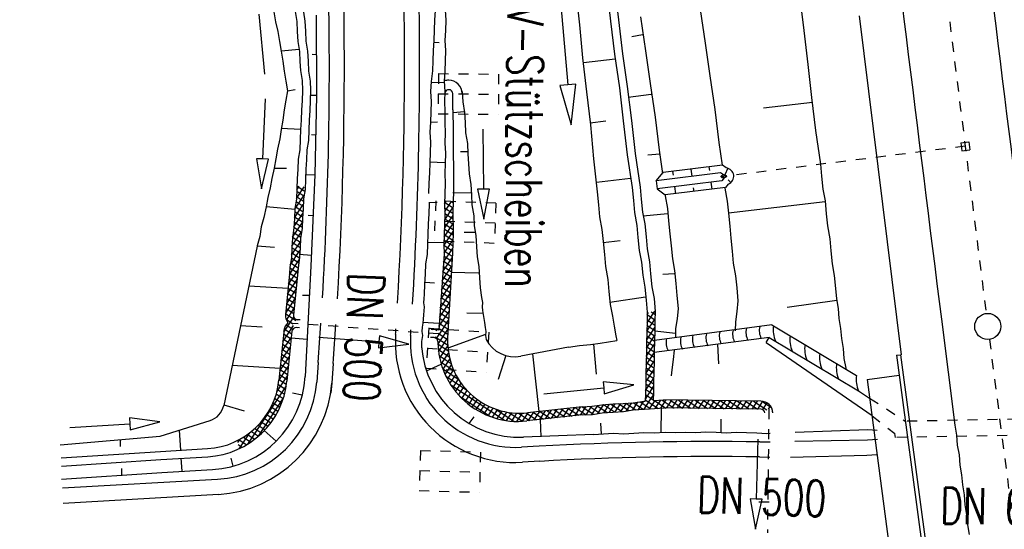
# Model space of a CAD drawing. Extents: x 447827 to 448299, y 438389 to 439851.
# Tile 84 of 116: x 447906 to 447956, y 439492 to 439518. Entities that reach past the tile are written whole.
import ezdxf

# ---------------------------------------------------------------- set-up
doc = ezdxf.new("R2010")
doc.units = 0
doc.header["$LTSCALE"] = 2
doc.header["$MEASUREMENT"] = 0
for name, pattern in [('ACAD_ISO03W100', [0.5, 0.25, -0.25]), ('ACAD_ISO05W100', [0.5, 0.25, -0.25]), ('ACAD_ISO10W100W', [0.5, 0.25, -0.25]), ('AUSGEZOGEN', [0]), ('PUNKTX2', [0.5, 0.25, -0.25]), ('STRICHLINIEX2', [0.5, 0.25, -0.25]), ('STRICHPUNKT', [1, 0.5, -0.25, 0, -0.25])]:
    doc.linetypes.add(name, pattern=pattern)
doc.layers.get('0').update_dxf_attribs({"linetype": 'AUSGEZOGEN'})
for name, color, linetype in [('DB-Bahnachse', 7, 'CONTINUOUS'), ('DB-Boeschungen', 15, 'CONTINUOUS'), ('DB-Gleisachsen', 7, 'CONTINUOUS'), ('DB-GRABEN', 15, 'AUSGEZOGEN'), ('DB-HZV-Stützscheiben', 15, 'CONTINUOUS'), ('DB-Ingenieurbauwerke', 15, 'CONTINUOUS'), ('DB-Weg-Boeschungen', 15, 'CONTINUOUS'), ('DB-WEG-DURCHLÄSSE', 15, 'CONTINUOUS'), ('DB-Wege', 15, 'CONTINUOUS'), ('FBRTOP', 250, 'AUSGEZOGEN')]:
    doc.layers.add(name, color=color, linetype=linetype)
doc.styles.add('ROMANS', font='romans.shx', dxfattribs={"width": 0.8})

# ---------------------------------------------------------------- blocks, each defined once
blk = doc.blocks.new('*X324')
at = {"color": 0, "linetype": 'ByBlock'}
for p, q in [((-334497, -175574), (-334992, -175080)), ((-334992, -175256), (-334826, -175091)), ((-334900, -175483), (-334571, -175154)), ((-334641, -175542), (-334313, -175214)), ((-334086, -175667), (-334608, -175145)), ((-333675, -175760), (-334195, -175240)), ((-334908, -175481), (-334992, -175398)), ((-334381, -175600), (-334053, -175272)), ((-334122, -175659), (-333794, -175331)), ((-333862, -175718), (-333534, -175390)), ((-333264, -175853), (-333784, -175333)), ((-333602, -175776), (-333274, -175448)), ((-332853, -175946), (-333373, -175426)), ((-333343, -175835), (-333015, -175507)), ((-333083, -175894), (-332755, -175566)), ((-332442, -176038), (-332962, -175519)), ((-332824, -175952), (-332496, -175624)), ((-332564, -176011), (-332236, -175683)), ((-332031, -176131), (-332550, -175612)), ((-332305, -176069), (-331977, -175741)), ((-331620, -176224), (-332139, -175705)), ((-332045, -176128), (-331717, -175800)), ((-331786, -176187), (-331458, -175859)), ((-331209, -176317), (-331728, -175797)), ((-331526, -176245), (-331198, -175917)), ((-330791, -176417), (-331317, -175890)), ((-331266, -176304), (-330938, -175976)), ((-331007, -176363), (-330679, -176035)), ((-330663, -176226), (-330906, -175983)), ((-330753, -176427), (-330682, -176356))]:
    blk.add_line(p, q, dxfattribs=at)
blk = doc.blocks.new('*X325')
at = {"color": 0, "linetype": 'ByBlock'}
for p, q in [((-329524, -170743), (-329124, -170343)), ((-328909, -170344), (-328936, -170317)), ((-329614, -171152), (-329047, -170585)), ((-329178, -171029), (-329508, -170699)), ((-329102, -170787), (-329385, -170504)), ((-329063, -170507), (-329199, -170371)), ((-329702, -171558), (-329180, -171035)), ((-329292, -171552), (-329628, -171216)), ((-329235, -171291), (-329571, -170954)), ((-329790, -171964), (-329268, -171441)), ((-329405, -172075), (-329741, -171739)), ((-329348, -171814), (-329685, -171477)), ((-329966, -172776), (-329443, -172254)), ((-329878, -172370), (-329356, -171847)), ((-329518, -172599), (-329854, -172262)), ((-329461, -172337), (-329798, -172000)), ((-330053, -173182), (-329531, -172660)), ((-329631, -173122), (-329968, -172785)), ((-329575, -172860), (-329911, -172524)), ((-330141, -173588), (-329619, -173066)), ((-329688, -173383), (-330024, -173047)), ((-330229, -173994), (-329707, -173472)), ((-329801, -173906), (-330137, -173570)), ((-329744, -173645), (-330081, -173308)), ((-330317, -174400), (-329795, -173878)), ((-329914, -174430), (-330251, -174093)), ((-329858, -174168), (-330194, -173832)), ((-330493, -175212), (-329971, -174690)), ((-330405, -174806), (-329883, -174284)), ((-330027, -174953), (-330364, -174616)), ((-329971, -174691), (-330307, -174355)), ((-330574, -175612), (-330058, -175096)), ((-330141, -175476), (-330477, -175140)), ((-330084, -175214), (-330421, -174878)), ((-330628, -175984), (-330146, -175502)), ((-330227, -176026), (-330583, -175670)), ((-330187, -175748), (-330534, -175401)), ((-330682, -176356), (-330206, -175880)), ((-330308, -176582), (-330663, -176226)), ((-330267, -176304), (-330623, -175948)), ((-330727, -177037), (-330313, -176624)), ((-330712, -176704), (-330260, -176252)), ((-330346, -176862), (-330703, -176504)), ((-330779, -177408), (-330363, -176992)), ((-330395, -177449), (-330736, -177108)), ((-330381, -177145), (-330717, -176809)), ((-330886, -178151), (-330411, -177676)), ((-330833, -177780), (-330390, -177336)), ((-330461, -178020), (-330816, -177664)), ((-330420, -177742), (-330776, -177386)), ((-330936, -178519), (-330465, -178048)), ((-330499, -178299), (-330857, -177942)), ((-330957, -178859), (-330515, -178417)), ((-330558, -178877), (-330933, -178502)), ((-330537, -178579), (-330895, -178221)), ((-331038, -179576), (-330568, -179106)), ((-330984, -179204), (-330553, -178773)), ((-330614, -179458), (-330969, -179102)), ((-330573, -179180), (-330955, -178799)), ((-331071, -179927), (-330616, -179472)), ((-330677, -180031), (-331046, -179661)), ((-330650, -179740), (-331010, -179380)), ((-331103, -180277), (-330659, -179833)), ((-330704, -180322), (-331073, -179953)), ((-331168, -180978), (-330724, -180535)), ((-331135, -180628), (-330691, -180184)), ((-330759, -180904), (-331127, -180536)), ((-330731, -180613), (-331100, -180244)), ((-331200, -181329), (-330757, -180886)), ((-330813, -181486), (-331180, -181118)), ((-330786, -181195), (-331154, -180827)), ((-331264, -182029), (-330822, -181587)), ((-331232, -181679), (-330790, -181236)), ((-330840, -181777), (-331207, -181410)), ((-331297, -182381), (-330855, -181938)), ((-330894, -182359), (-331261, -181993)), ((-330867, -182068), (-331234, -181701)), ((-331362, -182763), (-330888, -182289)), ((-330976, -182914), (-331323, -182566)), ((-330927, -182645), (-331288, -182284)), ((-331785, -183823), (-331008, -183046)), ((-331495, -183214), (-330927, -182647)), ((-331119, -183408), (-331448, -183078)), ((-331041, -183167), (-331378, -182830)), ((-333423, -185779), (-331159, -183515)), ((-331310, -183853), (-331629, -183533)), ((-331209, -183636), (-331532, -183312)), ((-342410, -184265), (-342045, -183900)), ((-341961, -184339), (-342378, -183922)), ((-342376, -183913), (-342302, -183839)), ((-342139, -184313), (-341786, -183960)), ((-341556, -184425), (-342092, -183889)), ((-341861, -184353), (-341520, -184012)), ((-341426, -184237), (-341683, -183980)), ((-341425, -184236), (-341254, -184064)), ((-340711, -184634), (-341288, -184057)), ((-331543, -184256), (-331859, -183940)), ((-331421, -184059), (-331738, -183742)), ((-342334, -184284), (-342441, -184177)), ((-341603, -184414), (-341425, -184236)), ((-341134, -184529), (-341426, -184237)), ((-341348, -184476), (-340987, -184116)), ((-341093, -184539), (-340726, -184173)), ((-340474, -184553), (-340892, -184134)), ((-340838, -184602), (-340471, -184235)), ((-340582, -184665), (-340475, -184558)), ((-340475, -184558), (-340215, -184298)), ((-340411, -184298), (-340474, -184235)), ((-340295, -184732), (-340474, -184553)), ((-339923, -184786), (-340411, -184298)), ((-340326, -184727), (-339960, -184361)), ((-339485, -184905), (-340052, -184339)), ((-340048, -184767), (-339707, -184426)), ((-339784, -184821), (-339455, -184492)), ((-339043, -185030), (-339625, -184448)), ((-339535, -184891), (-339203, -184559)), ((-338600, -185154), (-339193, -184561)), ((-332789, -185463), (-331475, -184150)), ((-331964, -184790), (-332282, -184472)), ((-331814, -184621), (-332130, -184305)), ((-331674, -184443), (-331989, -184128)), ((-339287, -184961), (-338951, -184625)), ((-339039, -185031), (-338699, -184691)), ((-338790, -185101), (-338447, -184757)), ((-338158, -185278), (-338761, -184675)), ((-338542, -185170), (-338195, -184824)), ((-337715, -185402), (-338329, -184788)), ((-338293, -185240), (-337943, -184890)), ((-338045, -185310), (-337691, -184956)), ((-337273, -185527), (-337898, -184902)), ((-337796, -185380), (-337439, -185022)), ((-336830, -185651), (-337466, -185015)), ((-333893, -185931), (-333026, -185064)), ((-332652, -185375), (-332987, -185040)), ((-332466, -185242), (-332795, -184913)), ((-332290, -185100), (-332614, -184776)), ((-332122, -184950), (-332443, -184629)), ((-337548, -185449), (-337187, -185088)), ((-337300, -185519), (-336935, -185155)), ((-337051, -185589), (-336683, -185221)), ((-336388, -185775), (-337034, -185129)), ((-336803, -185659), (-336431, -185287)), ((-336233, -185612), (-336603, -185242)), ((-336554, -185728), (-336179, -185353)), ((-336277, -185769), (-335927, -185420)), ((-336164, -185363), (-336171, -185356)), ((-335523, -186004), (-336164, -185363)), ((-336071, -185882), (-335674, -185485)), ((-335929, -186057), (-335406, -185535)), ((-335282, -185926), (-335739, -185469)), ((-335213, -185677), (-335347, -185544)), ((-335271, -186036), (-334809, -185574)), ((-335206, -185653), (-335119, -185566)), ((-334532, -186040), (-335000, -185572)), ((-334971, -186054), (-334468, -185552)), ((-334262, -185991), (-334684, -185570)), ((-334647, -186048), (-334136, -185537)), ((-334193, -185743), (-334393, -185542)), ((-334259, -185979), (-333635, -185354)), ((-334136, -185537), (-334086, -185487)), ((-333732, -185886), (-334122, -185495)), ((-333493, -185806), (-333868, -185431)), ((-333267, -185714), (-333629, -185352)), ((-333052, -185611), (-333403, -185260)), ((-332847, -185498), (-333189, -185156)), ((-336306, -185798), (-336277, -185769)), ((-336209, -185954), (-336302, -185861)), ((-335829, -186016), (-336233, -185612)), ((-335552, -185999), (-335206, -185653)), ((-335163, -186045), (-335282, -185926)), ((-334835, -186055), (-335213, -185677)), ((-334292, -186011), (-334259, -185979)), ((-334249, -186005), (-334262, -185991)), ((-333983, -185953), (-334193, -185743)), ((-336400, -186211), (-336316, -186127)), ((-336325, -186156), (-336372, -186109)), ((-336324, -186157), (-336325, -186156)), ((-336316, -186127), (-336312, -186122)), ((-335931, -186232), (-335933, -186230))]:
    blk.add_line(p, q, dxfattribs=at)
blk = doc.blocks.new('*X328')
at = {"color": 0, "linetype": 'ByBlock'}
for p, q in [((-344066, -191462), (-344571, -190957)), ((-344665, -191294), (-344349, -190978)), ((-344488, -191358), (-344640, -191205)), ((-344426, -191373), (-344119, -191066)), ((-344171, -191436), (-343879, -191144)), ((-343563, -191646), (-344158, -191051)), ((-343928, -191511), (-343624, -191207)), ((-343140, -191751), (-343703, -191188)), ((-343698, -191600), (-343371, -191272)), ((-343454, -191673), (-343120, -191340)), ((-342706, -191867), (-343275, -191298)), ((-343199, -191736), (-342866, -191404)), ((-342222, -192032), (-342845, -191409)), ((-342946, -191802), (-342611, -191467)), ((-342695, -191870), (-342374, -191549)), ((-342458, -191950), (-342144, -191637)), ((-341781, -192155), (-342396, -191540)), ((-342222, -192032), (-341894, -191705)), ((-341974, -192103), (-341639, -191767)), ((-341357, -192261), (-341920, -191698)), ((-341724, -192171), (-341387, -191834)), ((-340869, -192430), (-341494, -191806)), ((-341469, -192234), (-341138, -191903)), ((-340429, -192552), (-341046, -191935)), ((-341215, -192298), (-340902, -191986)), ((-340985, -192386), (-340666, -192068)), ((-340751, -192471), (-340418, -192138)), ((-339967, -192696), (-340570, -192094)), ((-340496, -192534), (-340175, -192213)), ((-340252, -192608), (-339932, -192289)), ((-339506, -192840), (-340113, -192232)), ((-340009, -192683), (-339690, -192364)), ((-339766, -192759), (-339447, -192439)), ((-339044, -192983), (-339651, -192376)), ((-339523, -192834), (-339204, -192515)), ((-339281, -192910), (-338962, -192590)), ((-338582, -193127), (-339189, -192520)), ((-339038, -192985), (-338719, -192666)), ((-338795, -193061), (-338476, -192741)), ((-338225, -193166), (-338728, -192663)), ((-338553, -193136), (-338122, -192705)), ((-337658, -193414), (-338300, -192773)), ((-338271, -193173), (-337989, -192891)), ((-338125, -192630), (-338138, -192616)), ((-337197, -193558), (-337891, -192864)), ((-337744, -192692), (-337750, -192686)), ((-337727, -192629), (-337726, -192628)), ((-338006, -193226), (-337723, -192943)), ((-337821, -193359), (-337505, -193043)), ((-337582, -193438), (-337263, -193119)), ((-336735, -193701), (-337342, -193094)), ((-337339, -193513), (-337020, -193194)), ((-337096, -193589), (-336777, -193270)), ((-336273, -193845), (-336880, -193238)), ((-336854, -193664), (-336534, -193345)), ((-336611, -193740), (-336292, -193421)), ((-335811, -193989), (-336418, -193381)), ((-336368, -193815), (-336049, -193496)), ((-336125, -193891), (-335806, -193572)), ((-335349, -194132), (-335957, -193525)), ((-335883, -193966), (-335564, -193647)), ((-335640, -194042), (-335321, -193723)), ((-334818, -194346), (-335495, -193669)), ((-335397, -194117), (-335081, -193801)), ((-335160, -194198), (-334852, -193890)), ((-332557, -196288), (-335023, -193822)), ((-334934, -194291), (-334634, -193990)), ((-334720, -194395), (-334426, -194100)), ((-334518, -194510), (-334227, -194220)), ((-332834, -195693), (-334428, -194099)), ((-334325, -194636), (-334038, -194349)), ((-334142, -194771), (-333857, -194486)), ((-333969, -194916), (-333685, -194633)), ((-333805, -195071), (-333522, -194787)), ((-333651, -195235), (-333367, -194951)), ((-333506, -195408), (-333221, -195123)), ((-333371, -195591), (-333083, -195303)), ((-333246, -195784), (-332954, -195493)), ((-333131, -195988), (-332835, -195692)), ((-332415, -196748), (-333085, -196078)), ((-333027, -196202), (-332725, -195900)), ((-332934, -196428), (-332625, -196118)), ((-332855, -196666), (-332536, -196347)), ((-332726, -196756), (-332872, -196610)), ((-332627, -196756), (-332458, -196588))]:
    blk.add_line(p, q, dxfattribs=at)
blk = doc.blocks.new('ELIPPSE')
at = {"color": 0, "linetype": 'ByBlock'}
blk.add_circle((0, 0), 1, dxfattribs=at)
blk = doc.blocks.new('ELARC183')
at = {"color": 0, "linetype": 'ByBlock'}
blk.add_arc((0, 0), 1, 292.64448, 72.5673, dxfattribs=at)

msp = doc.modelspace()

# ---------------------------------------------------------------- linework, layer by layer
at = {"layer": 'DB-Bahnachse', "linetype": 'ACAD_ISO10W100W'}
msp.add_line((447954.838, 439501.775), (447956.161, 439491.486), dxfattribs=at)
msp.add_ellipse((460849.731, 441121.778), major_axis=(-2599.679, 12733.592), ratio=1, start_param=1.492153, end_param=1.494281, dxfattribs=at)
at = {"layer": 'DB-Bahnachse', "linetype": 'Continuous'}
msp.add_ellipse((447954.755, 439502.419), major_axis=(-0.46, 0.46), ratio=1, start_param=2.557664, end_param=8.840849, dxfattribs=at)
at = {"layer": 'DB-Boeschungen', "linetype": 'Continuous'}
for p, q in [((447945.388, 439518.818), (447945.58, 439517.176)), ((447940.413, 439518.234), (447940.663, 439516.552)), ((447945.58, 439517.176), (447945.78, 439515.485)), ((447940.663, 439516.552), (447940.904, 439514.919)), ((447945.78, 439515.485), (447945.972, 439513.843)), ((447940.904, 439514.919), (447941.153, 439513.237)), ((447945.972, 439513.843), (447946.163, 439512.201)), ((447941.153, 439513.237), (447941.345, 439511.595)), ((447946.016, 439513.597), (447943.578, 439513.314)), ((447946.163, 439512.201), (447946.413, 439510.519)), ((447941.345, 439511.595), (447941.514, 439510.458)), ((447946.413, 439510.519), (447946.469, 439509.92)), ((447946.469, 439509.92), (447946.534, 439509.271)), ((447941.648, 439509.346), (447941.651, 439509.313)), ((447941.651, 439509.313), (447941.765, 439508.673)), ((447946.534, 439509.271), (447946.64, 439508.68)), ((447941.765, 439508.673), (447941.821, 439508.074)), ((447946.649, 439508.631), (447941.821, 439508.074)), ((447946.64, 439508.68), (447946.705, 439508.032)), ((447941.821, 439508.074), (447941.886, 439507.425)), ((447946.705, 439508.032), (447946.761, 439507.432)), ((447941.886, 439507.425), (447941.943, 439506.826)), ((447946.761, 439507.432), (447946.875, 439506.792)), ((447941.943, 439506.826), (447942.008, 439506.177)), ((447946.875, 439506.792), (447946.932, 439506.193)), ((447942.008, 439506.177), (447942.064, 439505.578)), ((447946.932, 439506.193), (447946.997, 439505.544)), ((447942.064, 439505.578), (447942.178, 439504.938)), ((447946.997, 439505.544), (447947.102, 439504.953)), ((447942.178, 439504.938), (447942.235, 439504.338)), ((447947.102, 439504.953), (447947.167, 439504.305)), ((447942.235, 439504.338), (447942.3, 439503.69)), ((447947.167, 439504.305), (447947.206, 439503.804)), ((447942.3, 439503.69), (447942.24, 439503.171)), ((447947.223, 439503.705), (447944.745, 439503.364)), ((447947.206, 439503.804), (447947.294, 439503.312)), ((447942.24, 439503.171), (447942.18, 439502.652)), ((447947.294, 439503.312), (447947.332, 439502.811)), ((447942.18, 439502.652), (447942.161, 439502.192)), ((447947.332, 439502.811), (447947.42, 439502.318)), ((447947.42, 439502.318), (447947.459, 439501.817)), ((447947.459, 439501.817), (447947.547, 439501.325)), ((447947.547, 439501.325), (447947.586, 439500.824)), ((447947.586, 439500.824), (447947.673, 439500.332)), ((447947.673, 439500.332), (447947.677, 439500.287))]:
    msp.add_line(p, q, dxfattribs=at)
at = {"layer": 'DB-Gleisachsen', "linetype": 'Continuous'}
for p, q in [((447952.443, 439502.784), (447953.107, 439497.493)), ((447953.107, 439497.493), (447953.195, 439497.001)), ((447953.195, 439497.001), (447953.234, 439496.5)), ((447953.234, 439496.5), (447953.322, 439496.007)), ((447953.322, 439496.007), (447953.36, 439495.506)), ((447953.36, 439495.506), (447953.448, 439495.014)), ((447953.448, 439495.014), (447953.487, 439494.513)), ((447953.487, 439494.513), (447953.575, 439494.021)), ((447953.575, 439494.021), (447953.613, 439493.52)), ((447953.613, 439493.52), (447953.701, 439493.028)), ((447953.701, 439493.028), (447953.74, 439492.527)), ((447953.74, 439492.527), (447953.828, 439492.035))]:
    msp.add_line(p, q, dxfattribs=at)
for major_axis, start_param, end_param in [((-2615.145, 12728.128), 1.490849, 1.493031), ((-2577.649, 12740.366), 1.493864, 1.496046)]:
    msp.add_ellipse((460849.731, 441121.778), major_axis=major_axis, ratio=1, start_param=start_param, end_param=end_param, dxfattribs=at)
at = {"layer": 'DB-GRABEN', "linetype": 'Continuous'}
for p, q in [((447934.204, 439519.157), (447934.405, 439517.466)), ((447935.748, 439519.331), (447935.948, 439517.64)), ((447936.15, 439519.353), (447936.342, 439517.711)), ((447933.472, 439518.451), (447933.81, 439514.465)), ((447935.948, 439517.64), (447936.14, 439515.998)), ((447936.342, 439517.711), (447936.542, 439516.02)), ((447937.434, 439517.855), (447937.683, 439516.172)), ((447934.405, 439517.466), (447934.547, 439515.816)), ((447937.543, 439516.96), (447937.001, 439516.863)), ((447937.683, 439516.172), (447937.924, 439514.539)), ((447934.547, 439515.816), (447934.748, 439514.125)), ((447936.184, 439515.752), (447934.591, 439515.57)), ((447936.14, 439515.998), (447936.39, 439514.316)), ((447936.542, 439516.02), (447936.783, 439514.386)), ((447933.81, 439514.465), (447933.411, 439514.432)), ((447933.411, 439514.432), (447933.979, 439512.473)), ((447934.208, 439514.499), (447933.81, 439514.465)), ((447933.979, 439512.473), (447934.208, 439514.499)), ((447936.39, 439514.316), (447936.581, 439512.674)), ((447936.783, 439514.386), (447936.984, 439512.695)), ((447937.924, 439514.539), (447938.174, 439512.857)), ((447934.748, 439514.125), (447934.939, 439512.483)), ((447937.972, 439513.989), (447936.831, 439513.836)), ((447936.984, 439512.695), (447937.175, 439511.053)), ((447938.174, 439512.857), (447938.365, 439511.215)), ((447934.922, 439512.581), (447935.718, 439512.672)), ((447934.939, 439512.483), (447935.09, 439510.783)), ((447936.581, 439512.674), (447936.782, 439510.983)), ((447938.365, 439511.215), (447938.538, 439510.054)), ((447935.09, 439510.783), (447935.282, 439509.141)), ((447936.782, 439510.983), (447937.022, 439509.35)), ((447937.175, 439511.053), (447937.425, 439509.371)), ((447938.401, 439511.018), (447937.801, 439510.962)), ((447941.53, 439510.46), (447938.576, 439510.093)), ((447939.951, 439510.264), (447939.998, 439509.907)), ((447940.849, 439510.375), (447940.873, 439510.197)), ((447941.711, 439510.331), (447941.53, 439510.46)), ((447941.794, 439510.309), (447941.645, 439509.978)), ((447936.943, 439509.793), (447935.252, 439509.593)), ((447938.216, 439509.686), (447938.571, 439510.092)), ((447941.435, 439510.085), (447938.216, 439509.686)), ((447939.042, 439510.151), (447939.066, 439509.972)), ((447941.586, 439509.978), (447941.435, 439510.085)), ((447941.605, 439509.83), (447941.488, 439509.689)), ((447937.022, 439509.35), (447937.087, 439508.701)), ((447937.425, 439509.371), (447937.481, 439508.772)), ((447938.216, 439509.686), (447938.269, 439509.289)), ((447941.488, 439509.689), (447938.269, 439509.289)), ((447938.269, 439509.289), (447938.673, 439508.976)), ((447941.673, 439509.349), (447938.673, 439508.976)), ((447939.142, 439509.397), (447939.189, 439509.041)), ((447940.074, 439509.332), (447940.098, 439509.153)), ((447940.949, 439509.622), (447940.996, 439509.265)), ((447941.816, 439509.52), (447941.673, 439509.349)), ((447941.805, 439509.725), (447941.939, 439509.601)), ((447935.282, 439509.141), (447935.347, 439508.492)), ((447937.481, 439508.772), (447937.546, 439508.123)), ((447938.667, 439508.982), (447938.671, 439508.933)), ((447938.671, 439508.933), (447938.786, 439508.294)), ((447935.347, 439508.492), (447935.403, 439507.893)), ((447937.087, 439508.701), (447937.144, 439508.102)), ((447938.786, 439508.294), (447938.842, 439507.694)), ((447935.403, 439507.893), (447935.518, 439507.253)), ((447937.144, 439508.102), (447937.258, 439507.462)), ((447937.546, 439508.123), (447937.652, 439507.532)), ((447938.78, 439508.039), (447937.581, 439507.926)), ((447937.258, 439507.462), (447937.314, 439506.863)), ((447937.652, 439507.532), (447937.717, 439506.884)), ((447938.842, 439507.694), (447938.907, 439507.045)), ((447935.518, 439507.253), (447935.574, 439506.653)), ((447937.314, 439506.863), (447937.379, 439506.214)), ((447937.717, 439506.884), (447937.773, 439506.284)), ((447938.907, 439507.045), (447938.963, 439506.446)), ((447935.574, 439506.653), (447935.639, 439506.005)), ((447935.583, 439506.604), (447936.428, 439506.704)), ((447938.963, 439506.446), (447939.028, 439505.797)), ((447935.639, 439506.005), (447935.695, 439505.405)), ((447937.379, 439506.214), (447937.485, 439505.623)), ((447937.773, 439506.284), (447937.887, 439505.644)), ((447935.695, 439505.405), (447935.809, 439504.765)), ((447937.485, 439505.623), (447937.55, 439504.975)), ((447937.887, 439505.644), (447937.943, 439505.045)), ((447939.028, 439505.797), (447939.134, 439505.207)), ((447937.55, 439504.975), (447937.655, 439504.384)), ((447937.943, 439505.045), (447938.008, 439504.396)), ((447939.111, 439505.05), (447938.56, 439505.003)), ((447939.134, 439505.207), (447939.199, 439504.558)), ((447935.809, 439504.765), (447935.866, 439504.166)), ((447937.655, 439504.384), (447937.72, 439503.735)), ((447938.008, 439504.396), (447938.114, 439503.806)), ((447939.199, 439504.558), (447939.255, 439503.959)), ((447935.866, 439504.166), (447935.931, 439503.517)), ((447937.694, 439503.883), (447935.913, 439503.616)), ((447939.255, 439503.959), (447939.32, 439503.31)), ((447935.931, 439503.517), (447936.036, 439502.927)), ((447937.72, 439503.735), (447937.776, 439503.136)), ((447938.114, 439503.806), (447938.179, 439503.157)), ((447936.036, 439502.927), (447936.124, 439502.434)), ((447937.776, 439503.136), (447937.766, 439502.626)), ((447938.179, 439503.157), (447938.16, 439502.696)), ((447939.32, 439503.31), (447939.26, 439502.791)), ((447936.124, 439502.434), (447936.212, 439501.942)), ((447937.766, 439502.626), (447937.755, 439502.116)), ((447938.16, 439502.696), (447938.149, 439502.187)), ((447939.26, 439502.791), (447939.192, 439502.322)), ((447936.212, 439501.942), (447936.252, 439501.719)), ((447937.755, 439502.116), (447937.745, 439501.606)), ((447938.149, 439502.187), (447938.139, 439501.677)), ((447939.186, 439502.067), (447938.149, 439502.187)), ((447939.192, 439502.322), (447939.182, 439501.856)), ((447937.745, 439501.606), (447937.734, 439501.097)), ((447938.139, 439501.677), (447938.128, 439501.167)), ((447937.734, 439501.097), (447937.724, 439500.587)), ((447938.128, 439501.167), (447938.117, 439500.657)), ((447939.115, 439501.242), (447939.061, 439500.775)), ((447937.724, 439500.587), (447937.713, 439500.077)), ((447938.117, 439500.657), (447938.107, 439500.147)), ((447939.061, 439500.775), (447939.002, 439500.256)), ((447937.713, 439500.077), (447937.703, 439499.567)), ((447938.107, 439500.147), (447938.096, 439499.638)), ((447939.002, 439500.256), (447938.967, 439499.956)), ((447937.703, 439499.567), (447937.692, 439499.057)), ((447938.096, 439499.638), (447938.086, 439499.128)), ((447937.692, 439499.057), (447937.677, 439498.699)), ((447938.086, 439499.128), (447938.077, 439498.722))]:
    msp.add_line(p, q, dxfattribs=at)
at = {"layer": 'DB-HZV-Stützscheiben', "linetype": 'PUNKTX2'}
for p, q in [((447927.367, 439515.028), (447927.35, 439513.028)), ((447927.367, 439515.028), (447930.367, 439515.003)), ((447930.367, 439515.003), (447930.35, 439513.003)), ((447927.35, 439513.028), (447930.35, 439513.003)), ((447927.23, 439508.68), (447927.151, 439506.682)), ((447930.228, 439508.561), (447927.23, 439508.68)), ((447930.228, 439508.561), (447930.149, 439506.563)), ((447930.149, 439506.563), (447927.151, 439506.682)), ((447926.89, 439502.342), (447926.746, 439500.345)), ((447926.89, 439502.339), (447929.882, 439502.127)), ((447929.882, 439502.127), (447929.739, 439500.132)), ((447926.746, 439500.345), (447929.741, 439500.132)), ((447926.467, 439496.235), (447926.408, 439494.235)), ((447926.467, 439496.235), (447929.466, 439496.146)), ((447929.466, 439496.146), (447929.407, 439494.147)), ((447926.408, 439494.235), (447929.407, 439494.147))]:
    msp.add_line(p, q, dxfattribs=at)
at = {"layer": 'DB-HZV-Stützscheiben', "linetype": 'ACAD_ISO05W100'}
for p, q in [((447927.358, 439514.028), (447930.358, 439514.003)), ((447930.188, 439507.562), (447927.191, 439507.681)), ((447926.818, 439501.342), (447929.812, 439501.13)), ((447926.438, 439495.235), (447929.436, 439495.146))]:
    msp.add_line(p, q, dxfattribs=at)
at = {"layer": 'DB-Ingenieurbauwerke', "linetype": 'Continuous'}
for p, q in [((447948.35, 439517.915), (447950.433, 439501.009)), ((447953.413, 439511.579), (447953.809, 439511.631)), ((447953.413, 439511.579), (447953.464, 439511.182)), ((447953.464, 439511.182), (447953.861, 439511.234)), ((447953.809, 439511.631), (447953.861, 439511.234)), ((447943.99, 439502.493), (447938.139, 439501.718)), ((447943.99, 439502.493), (447948.212, 439499.966)), ((447943.861, 439501.871), (447938.127, 439501.111)), ((447948.983, 439497.957), (447943.702, 439501.605)), ((447943.707, 439501.613), (447943.861, 439501.871)), ((447943.861, 439501.871), (447948.308, 439499.209)), ((447950.212, 439500.979), (447950.41, 439501.006)), ((447950.212, 439500.979), (447952.194, 439486.01)), ((447950.41, 439501.006), (447952.392, 439486.036)), ((447948.742, 439499.776), (447950.343, 439499.988)), ((447948.742, 439499.776), (447950.462, 439486.79)), ((447948.308, 439499.209), (447948.865, 439498.847))]:
    msp.add_line(p, q, dxfattribs=at)
at = {"layer": 'DB-Ingenieurbauwerke', "linetype": 'ACAD_ISO03W100'}
for p, q in [((447953.635, 439511.406), (447941.463, 439509.887)), ((447948.865, 439498.847), (447950.639, 439497.691)), ((447948.983, 439497.957), (447950.123, 439497.08)), ((447960.239, 439497.854), (447950.639, 439497.691)), ((447950.149, 439496.882), (447950.123, 439497.08)), ((447960.717, 439497.062), (447950.149, 439496.882))]:
    msp.add_line(p, q, dxfattribs=at)
at = {"layer": 'DB-Ingenieurbauwerke', "linetype": 'Continuous'}
for centre, major_axis, start_param, end_param in [((447944.172, 439502.215), (-0.575, 0.575), 0.539498, 1.294611), ((447945.4, 439502.233), (-0.951, 0.951), 0.628082, 1.206027), ((447940.843, 439501.77), (-0.575, 0.575), 0.539498, 1.294611), ((447941.512, 439501.854), (-0.575, 0.575), 0.539498, 1.294611), ((447942.178, 439501.951), (-0.575, 0.575), 0.539498, 1.294611), ((447942.843, 439502.039), (-0.575, 0.575), 0.539498, 1.294611), ((447943.508, 439502.127), (-0.575, 0.575), 0.539498, 1.294611), ((447946.228, 439501.738), (-0.951, 0.951), 0.628082, 1.206027), ((447939.531, 439501.608), (-0.575, 0.575), 0.539498, 1.294611), ((447940.243, 439501.674), (-0.575, 0.575), 0.539498, 1.294611), ((447946.968, 439501.295), (-0.951, 0.951), 0.628082, 1.206027), ((447947.713, 439500.849), (-0.951, 0.951), 0.628082, 1.206027), ((447948.548, 439500.349), (-0.951, 0.951), 0.628082, 1.206027), ((447949.54, 439499.755), (-0.951, 0.951), 0.628082, 1.206027)]:
    msp.add_ellipse(centre, major_axis=major_axis, ratio=1, start_param=start_param, end_param=end_param, dxfattribs=at)
at = {"layer": 'DB-Weg-Boeschungen', "linetype": 'Continuous'}
for p, q in [((447919.159, 439518.111), (447919.237, 439517.617)), ((447920.22, 439518.127), (447920.298, 439517.633)), ((447920.63, 439518.091), (447920.701, 439517.646)), ((447927.199, 439518.169), (447927.17, 439517.709)), ((447927.701, 439518.198), (447927.729, 439517.696)), ((447918.711, 439515.007), (447918.421, 439517.993)), ((447919.237, 439517.617), (447919.365, 439517.131)), ((447920.298, 439517.633), (447920.327, 439517.132)), ((447920.701, 439517.646), (447920.729, 439517.145)), ((447921.262, 439517.938), (447921.287, 439513.943)), ((447927.17, 439517.709), (447927.15, 439517.2)), ((447927.729, 439517.696), (447927.709, 439517.187)), ((447919.365, 439517.131), (447919.443, 439516.637)), ((447920.327, 439517.132), (447920.355, 439516.63)), ((447920.729, 439517.145), (447920.758, 439516.643)), ((447927.15, 439517.2), (447927.129, 439516.69)), ((447927.709, 439517.187), (447927.688, 439516.677)), ((447919.443, 439516.637), (447919.521, 439516.143)), ((447920.355, 439516.63), (447920.434, 439516.136)), ((447920.758, 439516.643), (447920.836, 439516.149)), ((447927.129, 439516.69), (447927.109, 439516.181)), ((447927.688, 439516.677), (447927.717, 439516.176)), ((447920.418, 439516.235), (447919.521, 439516.143)), ((447919.521, 439516.143), (447919.599, 439515.65)), ((447920.434, 439516.136), (447920.462, 439515.634)), ((447920.836, 439516.149), (447920.865, 439515.648)), ((447927.109, 439516.181), (447927.088, 439515.671)), ((447927.145, 439516.591), (447927.4, 439516.581)), ((447927.717, 439516.176), (447927.696, 439515.666)), ((447919.599, 439515.65), (447919.678, 439515.156)), ((447920.462, 439515.634), (447920.483, 439515.182)), ((447920.865, 439515.648), (447920.894, 439515.146)), ((447921.271, 439515.965), (447921.065, 439515.983)), ((447927.088, 439515.671), (447927.068, 439515.162)), ((447927.696, 439515.666), (447927.676, 439515.157)), ((447919.678, 439515.156), (447919.756, 439514.662)), ((447920.483, 439515.182), (447920.562, 439514.688)), ((447920.894, 439515.146), (447920.972, 439514.652)), ((447927.068, 439515.162), (447926.998, 439514.644)), ((447927.676, 439515.157), (447927.655, 439514.647)), ((447919.756, 439514.662), (447919.834, 439514.168)), ((447920.562, 439514.688), (447920.59, 439514.187)), ((447920.972, 439514.652), (447920.993, 439514.2)), ((447927.655, 439514.647), (447927.684, 439514.146)), ((447919.834, 439514.168), (447919.756, 439513.7)), ((447919.834, 439514.168), (447920.229, 439514.231)), ((447920.59, 439514.187), (447920.57, 439513.677)), ((447920.993, 439514.2), (447920.973, 439513.69)), ((447926.998, 439514.644), (447926.977, 439514.135)), ((447927.005, 439514.595), (447927.663, 439514.598)), ((447918.728, 439513.771), (447918.6, 439510.773)), ((447919.756, 439513.7), (447919.678, 439513.232)), ((447920.57, 439513.677), (447920.541, 439513.217)), ((447920.973, 439513.69), (447920.952, 439513.181)), ((447921.287, 439513.943), (447920.983, 439513.945)), ((447921.287, 439513.943), (447921.206, 439509.981)), ((447926.977, 439514.135), (447927.006, 439513.633)), ((447927.684, 439514.146), (447927.664, 439513.636)), ((447928.089, 439513.22), (447928.083, 439514.031)), ((447928.547, 439514.13), (447928.576, 439513.629)), ((447919.678, 439513.232), (447919.608, 439512.715)), ((447920.541, 439513.217), (447920.521, 439512.708)), ((447920.952, 439513.181), (447920.924, 439512.721)), ((447927.006, 439513.633), (447926.985, 439513.124)), ((447927.664, 439513.636), (447927.692, 439513.134)), ((447928.089, 439513.22), (447928.098, 439512.209)), ((447928.576, 439513.629), (447928.662, 439513.085)), ((447919.608, 439512.715), (447919.531, 439512.247)), ((447920.521, 439512.708), (447920.492, 439512.247)), ((447920.924, 439512.721), (447920.903, 439512.211)), ((447926.985, 439513.124), (447926.965, 439512.614)), ((447927.692, 439513.134), (447927.68, 439512.576)), ((447928.103, 439513.098), (447928.654, 439513.135)), ((447928.662, 439513.085), (447928.691, 439512.584)), ((447919.531, 439512.247), (447919.453, 439511.779)), ((447920.492, 439512.247), (447919.523, 439512.296)), ((447920.492, 439512.247), (447920.472, 439511.738)), ((447920.903, 439512.211), (447920.883, 439511.702)), ((447926.965, 439512.614), (447926.944, 439512.105)), ((447926.965, 439512.614), (447927.318, 439512.62)), ((447927.68, 439512.576), (447927.708, 439512.074)), ((447928.098, 439512.209), (447928.106, 439511.197)), ((447928.691, 439512.584), (447928.72, 439512.082)), ((447929.586, 439512.264), (447929.615, 439509.265)), ((447919.453, 439511.779), (447919.334, 439511.254)), ((447920.472, 439511.738), (447920.451, 439511.228)), ((447920.883, 439511.702), (447920.805, 439511.234)), ((447921.246, 439511.962), (447921.041, 439511.98)), ((447926.944, 439512.105), (447926.973, 439511.603)), ((447927.708, 439512.074), (447927.688, 439511.564)), ((447928.72, 439512.082), (447928.806, 439511.539)), ((447919.334, 439511.254), (447919.256, 439510.786)), ((447920.451, 439511.228), (447920.374, 439510.761)), ((447920.805, 439511.234), (447920.784, 439510.724)), ((447926.973, 439511.603), (447926.952, 439511.094)), ((447927.688, 439511.564), (447927.717, 439511.063)), ((447928.806, 439511.539), (447928.834, 439511.037)), ((447918.3, 439510.786), (447918.535, 439509.275)), ((447918.6, 439510.773), (447918.3, 439510.786)), ((447918.535, 439509.275), (447918.899, 439510.76)), ((447918.899, 439510.76), (447918.6, 439510.773)), ((447919.256, 439510.786), (447919.178, 439510.318)), ((447920.374, 439510.761), (447920.353, 439510.251)), ((447920.784, 439510.724), (447920.756, 439510.264)), ((447926.952, 439511.094), (447926.932, 439510.584)), ((447927.717, 439511.063), (447927.696, 439510.553)), ((447928.106, 439511.197), (447928.115, 439510.186)), ((447928.819, 439511.136), (447928.465, 439511.131)), ((447928.834, 439511.037), (447928.863, 439510.536)), ((447919.178, 439510.318), (447919.059, 439509.793)), ((447919.178, 439510.318), (447919.786, 439510.313)), ((447920.353, 439510.251), (447920.325, 439509.791)), ((447920.756, 439510.264), (447920.735, 439509.755)), ((447926.932, 439510.584), (447926.911, 439510.075)), ((447926.924, 439510.633), (447927.688, 439510.603)), ((447927.696, 439510.553), (447927.676, 439510.044)), ((447928.863, 439510.536), (447928.892, 439510.034)), ((447919.059, 439509.793), (447918.981, 439509.325)), ((447920.325, 439509.791), (447920.304, 439509.281)), ((447920.735, 439509.755), (447920.715, 439509.245)), ((447921.206, 439509.981), (447920.753, 439509.96)), ((447921.206, 439509.981), (447921.008, 439505.427)), ((447926.911, 439510.075), (447926.891, 439509.565)), ((447927.676, 439510.044), (447927.704, 439509.542)), ((447928.115, 439510.186), (447928.123, 439509.175)), ((447928.892, 439510.034), (447928.978, 439509.491)), ((447918.981, 439509.325), (447918.854, 439508.849)), ((447920.304, 439509.281), (447920.283, 439508.772)), ((447920.715, 439509.245), (447920.637, 439508.777)), ((447926.891, 439509.565), (447926.87, 439509.056)), ((447927.704, 439509.542), (447927.684, 439509.033)), ((447928.978, 439509.491), (447929.007, 439508.989)), ((447929.615, 439509.265), (447929.315, 439509.262)), ((447929.315, 439509.262), (447929.629, 439507.765)), ((447929.915, 439509.267), (447929.615, 439509.265)), ((447929.629, 439507.765), (447929.915, 439509.267)), ((447918.854, 439508.849), (447918.776, 439508.381)), ((447920.283, 439508.772), (447920.206, 439508.304)), ((447920.637, 439508.777), (447920.616, 439508.268)), ((447927.684, 439509.033), (447927.663, 439508.523)), ((447928.079, 439509.095), (447928.991, 439509.088)), ((447928.123, 439509.175), (447928.09, 439508.107)), ((447929.007, 439508.989), (447929.036, 439508.487)), ((447918.776, 439508.381), (447918.657, 439507.856)), ((447920.213, 439508.255), (447918.776, 439508.381)), ((447920.206, 439508.304), (447920.185, 439507.795)), ((447920.616, 439508.268), (447920.588, 439507.808)), ((447926.899, 439508.554), (447926.878, 439508.044)), ((447926.891, 439508.603), (447927.294, 439508.617)), ((447926.896, 439508.603), (447926.899, 439508.554)), ((447927.663, 439508.523), (447927.692, 439508.021)), ((447929.036, 439508.487), (447929.122, 439507.944)), ((447918.657, 439507.856), (447918.529, 439507.381)), ((447920.185, 439507.795), (447920.157, 439507.334)), ((447920.588, 439507.808), (447920.567, 439507.298)), ((447921.123, 439507.943), (447920.869, 439507.953)), ((447926.878, 439508.044), (447926.858, 439507.535)), ((447927.692, 439508.021), (447927.671, 439507.512)), ((447928.09, 439508.107), (447928.099, 439507.096)), ((447929.122, 439507.944), (447929.15, 439507.442)), ((447918.529, 439507.381), (447918.452, 439506.913)), ((447920.157, 439507.334), (447920.087, 439506.817)), ((447920.567, 439507.298), (447920.49, 439506.83)), ((447926.858, 439507.535), (447926.837, 439507.025)), ((447927.671, 439507.512), (447927.651, 439507.002)), ((447929.15, 439507.442), (447929.229, 439506.949)), ((447918.452, 439506.913), (447918.325, 439506.437)), ((447920.087, 439506.817), (447920.058, 439506.357)), ((447920.49, 439506.83), (447920.469, 439506.321)), ((447926.837, 439507.025), (447926.817, 439506.516)), ((447927.651, 439507.002), (447927.63, 439506.493)), ((447928.099, 439507.096), (447928.058, 439506.077)), ((447929.205, 439507.097), (447928.646, 439507.109)), ((447929.229, 439506.949), (447929.265, 439506.398)), ((447918.322, 439506.429), (447916.658, 439498.475)), ((447918.325, 439506.437), (447918.322, 439506.429)), ((447918.325, 439506.437), (447919.195, 439506.372)), ((447920.058, 439506.357), (447920.038, 439505.848)), ((447920.469, 439506.321), (447920.441, 439505.861)), ((447926.817, 439506.516), (447926.796, 439506.007)), ((447926.801, 439506.615), (447927.664, 439506.6)), ((447927.63, 439506.493), (447927.656, 439506.048)), ((447929.265, 439506.398), (447929.294, 439505.896)), ((447920.038, 439505.848), (447919.96, 439505.38)), ((447920.441, 439505.861), (447920.371, 439505.343)), ((447921.033, 439505.955), (447920.417, 439506.009)), ((447926.796, 439506.007), (447926.718, 439505.539)), ((447927.656, 439506.048), (447927.38, 439502.234)), ((447928.058, 439506.077), (447927.822, 439501.831)), ((447929.294, 439505.896), (447929.372, 439505.402)), ((447919.96, 439505.38), (447919.946, 439505.043)), ((447920.371, 439505.343), (447920.359, 439505.152)), ((447921.008, 439505.427), (447920.715, 439499.914)), ((447926.718, 439505.539), (447926.698, 439505.029)), ((447929.372, 439505.402), (447929.409, 439504.851)), ((447919.946, 439505.043), (447919.741, 439502.992)), ((447920.359, 439505.152), (447920.14, 439502.976)), ((447926.698, 439505.029), (447926.677, 439504.52)), ((447927.997, 439505.134), (447929.37, 439505.098)), ((447929.409, 439504.851), (447929.438, 439504.349)), ((447919.877, 439504.303), (447917.904, 439504.43)), ((447926.677, 439504.52), (447926.657, 439504.01)), ((447926.711, 439504.626), (447927.171, 439504.598)), ((447929.438, 439504.349), (447929.516, 439503.855)), ((447920.943, 439503.966), (447920.59, 439503.961)), ((447926.657, 439504.01), (447926.639, 439503.805)), ((447929.516, 439503.855), (447929.555, 439503.609)), ((447926.639, 439503.805), (447926.62, 439503.599)), ((447926.62, 439503.599), (447926.652, 439503.402)), ((447926.652, 439503.402), (447926.634, 439503.197)), ((447929.555, 439503.609), (447929.537, 439503.403)), ((447929.537, 439503.403), (447929.568, 439503.206)), ((447926.615, 439502.991), (447926.597, 439502.786)), ((447926.634, 439503.197), (447926.615, 439502.991)), ((447929.592, 439503.057), (447928.778, 439503.08)), ((447929.568, 439503.206), (447929.6, 439503.008)), ((447929.6, 439503.008), (447929.631, 439502.811)), ((447918.582, 439502.383), (447917.491, 439502.453)), ((447920.474, 439502.746), (447920.325, 439502.756)), ((447926.561, 439502.375), (447926.543, 439502.17)), ((447926.579, 439502.58), (447926.561, 439502.375)), ((447926.571, 439502.63), (447927.405, 439502.588)), ((447926.597, 439502.786), (447926.579, 439502.58)), ((447929.631, 439502.811), (447929.662, 439502.613)), ((447929.662, 439502.613), (447929.701, 439502.366)), ((447919.672, 439502.307), (447919.414, 439499.737)), ((447920.061, 439502.18), (447919.811, 439499.694)), ((447920.445, 439502.347), (447920.274, 439502.359)), ((447926.574, 439501.972), (447926.522, 439501.66)), ((447926.543, 439502.17), (447926.574, 439501.972)), ((447927.262, 439502.255), (447927.001, 439502.273)), ((447929.718, 439502.01), (447927.835, 439501.342)), ((447929.701, 439502.366), (447929.732, 439502.169)), ((447929.732, 439502.169), (447929.714, 439501.963)), ((447929.714, 439501.963), (447929.746, 439501.766)), ((447920.814, 439501.763), (447920.026, 439501.834)), ((447926.522, 439501.66), (447926.52, 439501.356)), ((447927.153, 439501.861), (447926.972, 439501.874)), ((447933.849, 439501.388), (447934.392, 439501.475)), ((447934.392, 439501.475), (447934.943, 439501.511)), ((447934.943, 439501.511), (447935.437, 439501.59)), ((447935.092, 439501.535), (447935.228, 439500.038)), ((447935.437, 439501.59), (447936.252, 439501.719)), ((447941.284, 439501.529), (447941.323, 439500.549)), ((447930.726, 439500.964), (447930.335, 439499.767)), ((447933.849, 439501.388), (447931.467, 439500.932)), ((447932.385, 439498.169), (447932.079, 439501.057)), ((447919.473, 439500.321), (447917.077, 439500.475)), ((447926.769, 439500.204), (447927.506, 439500.534)), ((447935.578, 439499.654), (447935.607, 439499.355)), ((447937.1, 439499.5), (447935.578, 439499.654)), ((447935.636, 439499.056), (447937.1, 439499.5)), ((447920.577, 439498.99), (447920.085, 439499.084)), ((447932.621, 439499.065), (447935.607, 439499.355)), ((447935.607, 439499.355), (447935.636, 439499.056)), ((447916.666, 439498.509), (447917.684, 439498.216)), ((447935.026, 439498.436), (447935.52, 439498.515)), ((447935.52, 439498.515), (447936.071, 439498.552)), ((447936.071, 439498.552), (447936.573, 439498.58)), ((447936.573, 439498.58), (447937.074, 439498.609)), ((447937.074, 439498.609), (447937.618, 439498.696)), ((447937.618, 439498.696), (447937.677, 439498.699)), ((447938.077, 439498.722), (447938.621, 439498.753)), ((447943.445, 439498.695), (447938.582, 439498.751)), ((447934.538, 439498.005), (447931.772, 439497.703)), ((447934.525, 439498.407), (447931.813, 439498.109)), ((447934.525, 439498.407), (447935.026, 439498.436)), ((447934.538, 439498.005), (447935.039, 439498.034)), ((447935.039, 439498.034), (447935.533, 439498.112)), ((447935.533, 439498.112), (447936.084, 439498.149)), ((447936.084, 439498.149), (447936.586, 439498.178)), ((447936.586, 439498.178), (447937.08, 439498.256)), ((447937.08, 439498.256), (447937.631, 439498.293)), ((447937.631, 439498.293), (447938.133, 439498.322)), ((447938.133, 439498.322), (447938.634, 439498.351)), ((447938.476, 439497.111), (447938.486, 439498.327)), ((447943.441, 439498.295), (447938.634, 439498.351)), ((447908.983, 439497.376), (447911.977, 439497.561)), ((447911.958, 439497.86), (447911.977, 439497.561)), ((447913.474, 439497.654), (447911.958, 439497.86)), ((447911.977, 439497.561), (447911.996, 439497.262)), ((447911.996, 439497.262), (447913.474, 439497.654)), ((447913.494, 439496.945), (447915.979, 439497.725)), ((447928.898, 439497.576), (447929.138, 439497.908)), ((447932.482, 439496.919), (447932.448, 439497.774)), ((447935.5, 439497.043), (447935.463, 439497.595)), ((447941.461, 439497.128), (447941.458, 439497.786)), ((447914.516, 439496.246), (447914.458, 439497.249)), ((447919.276, 439496.697), (447918.682, 439497.227)), ((447935.097, 439497.03), (447931.603, 439496.89)), ((447935.097, 439497.03), (447935.599, 439497.059)), ((447935.599, 439497.059), (447936.101, 439497.088)), ((447936.101, 439497.088), (447936.61, 439497.068)), ((447936.61, 439497.068), (447937.112, 439497.097)), ((447937.112, 439497.097), (447937.613, 439497.126)), ((447937.613, 439497.126), (447938.123, 439497.105)), ((447938.123, 439497.105), (447938.674, 439497.142)), ((447938.674, 439497.142), (447939.184, 439497.121)), ((447939.184, 439497.121), (447939.685, 439497.15)), ((447939.685, 439497.15), (447940.195, 439497.13)), ((447940.195, 439497.13), (447940.696, 439497.159)), ((447940.696, 439497.159), (447941.206, 439497.139)), ((447941.206, 439497.139), (447941.715, 439497.118)), ((447941.715, 439497.118), (447942.217, 439497.147)), ((447942.217, 439497.147), (447942.726, 439497.127)), ((447942.726, 439497.127), (447943.236, 439497.106)), ((447943.236, 439497.106), (447943.745, 439497.086)), ((447943.745, 439497.086), (447943.906, 439497.092)), ((447945.144, 439497.139), (447948.778, 439497.276)), ((447948.778, 439497.276), (447949.238, 439497.248)), ((447908.501, 439496.507), (447913.494, 439496.945)), ((447911.495, 439496.78), (447911.501, 439496.426)), ((447908.553, 439495.857), (447913.513, 439496.188)), ((447913.513, 439496.188), (447915.852, 439496.323)), ((447908.567, 439495.454), (447913.526, 439495.785)), ((447913.526, 439495.785), (447915.874, 439495.921)), ((447914.582, 439495.193), (447914.529, 439495.843)), ((447917.128, 439495.45), (447917.026, 439495.852)), ((447908.57, 439494.797), (447913.578, 439495.136)), ((447911.58, 439494.97), (447911.574, 439495.324)), ((447913.578, 439495.136), (447916.105, 439495.281))]:
    msp.add_line(p, q, dxfattribs=at)
for centre, major_axis, start_param, end_param in [((447927.872, 439514.029), (-0.474, 0.474), -0.776966, -0.456749), ((447927.883, 439514.029), (-0.474, 0.474), 3.935423, 5.506219), ((447927.872, 439514.029), (-0.141, 0.141), -0.776966, 0.472909), ((447927.883, 439514.029), (-0.141, 0.141), 3.935423, 5.506219), ((447920.339, 439502.956), (-0.424, 0.424), 0.685366, 1.415439), ((447920.339, 439502.956), (-0.141, 0.141), 0.685366, 2.283962), ((447920.26, 439502.16), (-0.424, 0.424), -0.044708, 0.685366), ((447920.26, 439502.16), (-0.141, 0.141), -0.85763, 0.685366), ((447927.219, 439501.656), (-0.424, 0.424), -1.031082, -0.85763), ((447931.406, 439501.786), (-0.98, 4.801), 1.445665, 2.980454), ((447927.138, 439501.662), (-0.141, 0.141), 3.931172, 5.425555), ((447931.338, 439501.679), (-0.801, 3.919), 1.373436, 3.048631), ((447931.419, 439501.687), (-0.72, 3.527), 1.329408, 3.050025), ((447931.166, 439502.503), (-1.131, 1.131), 1.263755, 2.545761), ((447915.633, 439500.117), (-0.76, 3.723), 2.997796, 4.410948), ((447915.632, 439500.114), (-0.841, 4.115), 2.997632, 4.41077), ((447915.822, 439500.173), (-0.98, 4.801), 2.997965, 4.458102), ((447915.68, 439498.679), (-0.707, 0.707), 2.660588, 3.720777), ((447943.439, 439498.095), (-0.424, 0.424), 3.949932, 5.486161), ((447943.439, 439498.095), (-0.141, 0.141), 4.00618, 5.486161)]:
    msp.add_ellipse(centre, major_axis=major_axis, ratio=1, start_param=start_param, end_param=end_param, dxfattribs=at)
at = {"layer": 'DB-WEG-DURCHLÄSSE', "linetype": 'STRICHLINIEX2'}
for p, q in [((447927.353, 439502.047), (447920.1, 439502.572)), ((447943.841, 439498.29), (447943.764, 439492.117))]:
    msp.add_line(p, q, dxfattribs=at)
at = {"layer": 'DB-WEG-DURCHLÄSSE', "linetype": 'Continuous'}
for p, q in [((447921.404, 439501.889), (447924.394, 439501.656)), ((447924.418, 439501.955), (447924.394, 439501.656)), ((447925.89, 439501.54), (447924.418, 439501.955)), ((447924.394, 439501.656), (447924.371, 439501.357)), ((447924.371, 439501.357), (447925.89, 439501.54)), ((447943.828, 439498.525), (447943.844, 439498.525)), ((447943.284, 439496.803), (447943.208, 439493.804)), ((447942.908, 439493.812), (447943.17, 439492.305)), ((447943.208, 439493.804), (447942.908, 439493.812)), ((447943.17, 439492.305), (447943.508, 439493.797)), ((447943.508, 439493.797), (447943.208, 439493.804))]:
    msp.add_line(p, q, dxfattribs=at)
at = {"layer": 'DB-Wege', "linetype": 'Continuous'}
for p, q in [((447921.369, 439500.623), (447921.296, 439499.641)), ((447922.117, 439500.567), (447922.043, 439499.584)), ((447943.391, 439496.657), (447943.901, 439496.668)), ((447945.138, 439496.693), (447948.757, 439496.767)), ((447948.757, 439496.767), (447949.259, 439496.796)), ((447932.38, 439496.439), (447931.508, 439496.39)), ((447944.925, 439495.901), (447948.727, 439496.003)), ((447948.727, 439496.003), (447949.228, 439496.032)), ((447949.228, 439496.032), (447949.238, 439496.032)), ((447932.421, 439495.69), (447931.55, 439495.641)), ((447943.379, 439495.907), (447943.891, 439495.905)), ((447908.614, 439494.36), (447916.353, 439494.792)), ((447908.656, 439493.611), (447916.395, 439494.044))]:
    msp.add_line(p, q, dxfattribs=at)
at = {"layer": 'DB-Wege', "linetype": 'PUNKTX2'}
msp.add_line((447922.043, 439499.584), (447921.97, 439498.602), dxfattribs=at)
at = {"layer": 'DB-Wege', "linetype": 'STRICHPUNKT'}
msp.add_line((447943.863, 439493.649), (447943.342, 439493.658), dxfattribs=at)
at = {"layer": 'DB-Wege', "linetype": 'Continuous'}
for centre, major_axis, start_param, end_param in [((447724.176, 439515.453), (-39.715, 194.486), 4.452209, 4.581351), ((447724.176, 439515.453), (-40.301, 197.429), 4.452081, 4.579489), ((447724.176, 439515.453), (-39.518, 193.761), 4.452504, 4.529734), ((447724.176, 439515.453), (-40.489, 198.156), 4.451839, 4.52937), ((447724.176, 439515.453), (-139.83, 139.83), 3.851928, 3.861819), ((447724.176, 439515.453), (-140.361, 140.361), 3.851928, 3.861792), ((447931.216, 439501.632), (-1.2, 5.879), 1.302754, 2.996015), ((447724.176, 439515.453), (-142.482, 142.482), 3.860337, 3.861687), ((447931.216, 439501.632), (-1.05, 5.144), 1.302795, 2.996055), ((447724.176, 439515.453), (-143.012, 143.012), 3.860337, 3.861662), ((447916.06, 439500.034), (-1.051, 5.144), 2.995874, 4.435797), ((447916.06, 439500.034), (-1.201, 5.879), 2.995943, 4.435866), ((447940.914, 439343.677), (-30.611, 149.907), -0.217616, -0.145618), ((447940.914, 439343.677), (-30.345, 149.195), -0.216844, -0.144846)]:
    msp.add_ellipse(centre, major_axis=major_axis, ratio=1, start_param=start_param, end_param=end_param, dxfattribs=at)
at = {"layer": 'FBRTOP'}
for points in [[(448034.372, 439384.926, -0.000001), (448050.087, 439286.169, -0.000002), (448057.944, 439236.79), (448081.515, 439088.654, 0.000001), (448091.337, 439026.931, -0.000001), (448101.158, 438965.207, -0.000001), (448105.087, 438940.518, 0.000002), (448109.015, 438915.828, 0.000007), (448110.98, 438903.483, -0.000017)], [(448068.197, 439390.308, -0.000001), (448083.912, 439291.551, -0.000002), (448091.769, 439242.172), (448115.34, 439094.036, 0.000001), (448125.161, 439032.313, -0.000001), (448134.983, 438970.589, -0.000001), (448138.911, 438945.9, 0.000002), (448142.84, 438921.21, 0.000007), (448144.804, 438908.866, -0.000017)]]:
    msp.add_lwpolyline(points, format="xyb", dxfattribs=at)

# ---------------------------------------------------------------- block references
at = {"layer": 'DB-GRABEN', "color": 15, "linetype": 'Continuous', "xscale": 0.4948842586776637, "yscale": 0.4350785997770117, "zscale": 0.001, "rotation": 4.543354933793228}
msp.add_blockref('ELARC183', (447941.595, 439509.904), dxfattribs=at)
at = {"layer": 'DB-GRABEN', "linetype": 'Continuous', "xscale": 0.001000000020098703, "yscale": 0.0009999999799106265, "zscale": 0.001, "rotation": 281.5433552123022}
msp.add_blockref('*X324', (448176.724, 439210.001), dxfattribs=at)
at = {"layer": 'DB-Ingenieurbauwerke', "color": 64, "linetype": 'Continuous', "xscale": 0.1349999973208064, "yscale": 0.07500000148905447, "zscale": 0.001, "rotation": 7.082716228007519}
msp.add_blockref('ELIPPSE', (447941.595, 439509.904), dxfattribs=at)
at = {"layer": 'DB-Weg-Boeschungen', "linetype": 'Continuous', "xscale": 0.001000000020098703, "yscale": 0.0009999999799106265, "zscale": 0.001, "rotation": 281.5433552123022}
for name in ['*X325', '*X328']:
    msp.add_blockref(name, (448176.724, 439210.001), dxfattribs=at)

# ---------------------------------------------------------------- texts
at = {"layer": 'DB-HZV-Stützscheiben', "linetype": 'Continuous', "style": 'ROMANS', "oblique": 0, "width": 0.7}
msp.add_text('HZV-Stützscheiben', height=1.8, rotation=269.5434, dxfattribs=at).set_placement((447930.827, 439520.658))
at = {"layer": 'DB-WEG-DURCHLÄSSE', "linetype": 'Continuous', "style": 'ROMANS', "width": 0.7}
for s, rotation, oblique, p in [('DN 500', 267.661, 360, (447922.88, 439505.126)), ('DN 500', 358.1484, 0, (447940.248, 439493.133)), ('DN 600', 359.0016, 360, (447952.378, 439492.584))]:
    msp.add_text(s, height=1.8, rotation=rotation, dxfattribs=dict(at, oblique=oblique)).set_placement(p)

doc.saveas('drawing.dxf')
